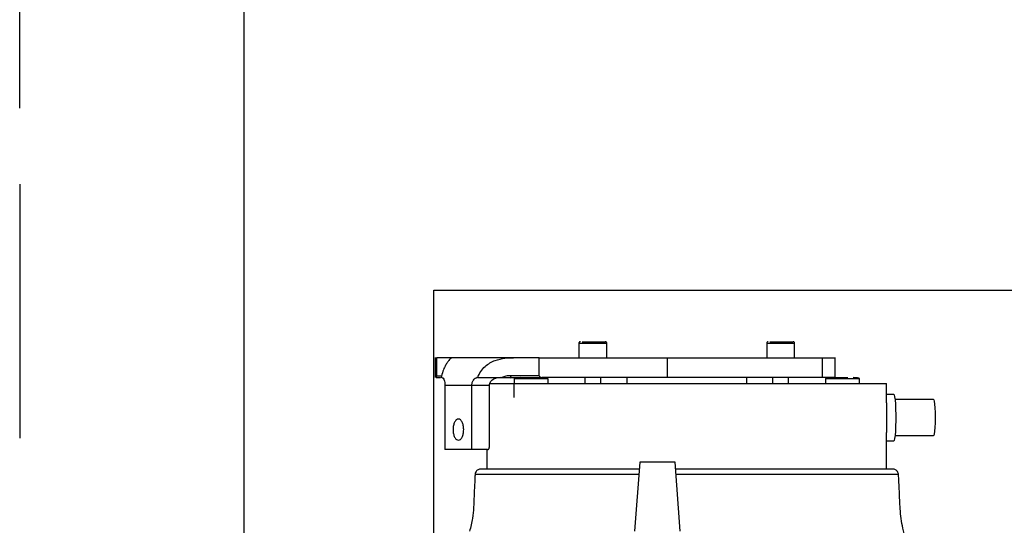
# Model space of a CAD drawing. Header units: inches. Extents: x 170 to 312, y 215 to 248.
# Tile 211 of 256: x 200.901 to 201.508, y 244.412 to 244.723. Entities that reach past the tile are written whole.
import ezdxf

# ---------------------------------------------------------------- set-up
doc = ezdxf.new("R2010")
doc.units = ezdxf.units.IN
doc.header["$LTSCALE"] = 0.25
doc.header["$MEASUREMENT"] = 0
doc.linetypes.add('PHANTOM2', pattern=[1.25, 0.625, -0.125, 0.125, -0.125, 0.125, -0.125])
for name, color, linetype in [('ANNOTATIONS', 1, 'Continuous'), ('HIDDEN', 6, 'PHANTOM2'), ('STANDARD MOTOR LH', 7, 'Continuous')]:
    doc.layers.add(name, color=color, linetype=linetype)
doc.styles.add('ARIAL', font='arial.ttf', dxfattribs={"height": 0.09375})
doc.dimstyles.new('STANDARD$0', dxfattribs={"dimtxt": 0.09375, "dimasz": 0.09375, "dimexe": 0.03125, "dimexo": 0.046875, "dimgap": 0.09, "dimtad": 0, "dimtih": 1, "dimtoh": 1, "dimdec": 4, "dimzin": 0, "dimdsep": 46, "dimtxsty": 'ARIAL', "dimcen": 0.09, "dimadec": 0, "dimazin": 0, "dimtfac": 1, "dimtdec": 4, "dimtofl": 0, "dimtmove": 0, "dimatfit": 1, "dimfxl": 1, "dimtolj": 1, "dimtzin": 0, "dimarcsym": 0})

# ---------------------------------------------------------------- blocks, each defined once
blk = doc.blocks.new('*D39')
at = {"layer": 'ANNOTATIONS', "color": 0, "lineweight": -2, "transparency": 16777216}
for p, q in [((200.90118, 244.66855), (200.90118, 245.27617)), ((202.10186, 243.2753), (202.10186, 245.27617)), ((200.99493, 245.24492), (201.32042, 245.24492)), ((202.00811, 245.24492), (201.68262, 245.24492))]:
    blk.add_line(p, q, dxfattribs=at)
at = {"layer": 'ANNOTATIONS', "color": 0, "transparency": 16777216}
for points in [[(200.99493, 245.26055), (200.99493, 245.2293), (200.90118, 245.24492)], [(202.00811, 245.26055), (202.00811, 245.2293), (202.10186, 245.24492)]]:
    blk.add_solid(points, dxfattribs=at)
at = {"layer": 'defpoints', "color": 0, "transparency": 16777216}
for p in [(200.90118, 245.24492), (200.90118, 244.62168), (202.10186, 243.22842)]:
    blk.add_point(p, dxfattribs=at)
at = {"layer": 'ANNOTATIONS', "color": 0, "transparency": 16777216, "insert": (201.50152, 245.24492), "char_height": 0.09375, "attachment_point": 5, "style": 'ARIAL'}
blk.add_mtext('\\A1;20"', dxfattribs=at)
blk = doc.blocks.new('*D40')
at = {"layer": 'ANNOTATIONS', "color": 0, "lineweight": -2, "transparency": 16777216}
for p, q in [((201.03936, 244.27329), (201.03936, 244.84246)), ((202.10186, 243.2753), (202.10186, 244.84246)), ((201.13311, 244.81121), (201.2855, 244.81121)), ((202.00811, 244.81121), (201.85572, 244.81121))]:
    blk.add_line(p, q, dxfattribs=at)
at = {"layer": 'ANNOTATIONS', "color": 0, "transparency": 16777216}
for points in [[(201.13311, 244.82683), (201.13311, 244.79558), (201.03936, 244.81121)], [(202.00811, 244.82683), (202.00811, 244.79558), (202.10186, 244.81121)]]:
    blk.add_solid(points, dxfattribs=at)
at = {"layer": 'defpoints', "color": 0, "transparency": 16777216}
for p in [(202.10186, 244.81121), (201.03936, 244.22641), (202.10186, 243.22842)]:
    blk.add_point(p, dxfattribs=at)
at = {"layer": 'ANNOTATIONS', "color": 0, "transparency": 16777216, "insert": (201.57061, 244.81121), "char_height": 0.09375, "attachment_point": 5, "style": 'ARIAL'}
blk.add_mtext('\\A1;17 3/8"', dxfattribs=at)

msp = doc.modelspace()

# ---------------------------------------------------------------- linework, layer by layer
at = {"layer": 'HIDDEN'}
msp.add_line((200.90118, 244.62168), (200.90118, 243.59099), dxfattribs=at)
at = {"layer": 'STANDARD MOTOR LH'}
for p, q in [((201.15618, 244.35562), (201.15618, 244.55655)), ((201.15618, 244.55655), (201.59368, 244.55655)), ((201.24556, 244.52382), (201.24556, 244.51496)), ((201.24556, 244.52382), (201.26278, 244.52382)), ((201.26278, 244.51496), (201.26278, 244.52382)), ((201.36121, 244.52382), (201.36121, 244.51496)), ((201.36121, 244.52382), (201.37843, 244.52382)), ((201.37843, 244.51496), (201.37843, 244.52382)), ((201.15698, 244.51498), (201.15698, 244.50266)), ((201.15779, 244.51496), (201.15779, 244.50389)), ((201.20535, 244.51496), (201.16719, 244.51496)), ((201.22114, 244.50389), (201.22114, 244.51496)), ((201.22114, 244.51496), (201.39532, 244.51496)), ((201.30018, 244.50266), (201.30018, 244.51496)), ((201.39532, 244.51496), (201.39532, 244.50266)), ((201.40332, 244.50266), (201.40332, 244.51498)), ((201.1576, 244.50266), (201.1603, 244.50266)), ((201.15779, 244.50389), (201.16142, 244.50389)), ((201.16121, 244.50266), (201.16073, 244.50266)), ((201.18321, 244.50266), (201.18274, 244.50266)), ((201.19803, 244.50266), (201.20352, 244.50266)), ((201.20352, 244.50265), (201.20412, 244.50266)), ((201.22114, 244.50389), (201.20354, 244.50389)), ((201.20564, 244.50192), (201.20564, 244.49897)), ((201.22656, 244.50192), (201.20564, 244.50192)), ((201.40332, 244.50266), (201.22278, 244.50266)), ((201.22656, 244.49897), (201.22656, 244.50192)), ((201.24925, 244.50266), (201.24925, 244.49897)), ((201.25909, 244.49897), (201.25909, 244.50266)), ((201.27509, 244.50266), (201.27509, 244.49897)), ((201.3489, 244.49897), (201.3489, 244.50266)), ((201.3649, 244.50266), (201.3649, 244.49897)), ((201.37474, 244.49897), (201.37474, 244.50266)), ((201.39743, 244.50192), (201.39743, 244.49897)), ((201.41835, 244.50192), (201.39743, 244.50192)), ((201.41835, 244.49897), (201.41835, 244.50192)), ((201.19031, 244.49774), (201.16305, 244.49774)), ((201.16305, 244.49774), (201.16305, 244.45837)), ((201.17966, 244.45837), (201.17966, 244.49774)), ((201.19024, 244.49897), (201.43503, 244.49897)), ((201.19031, 244.49774), (201.19031, 244.4596)), ((201.20545, 244.49897), (201.20545, 244.49036)), ((201.43503, 244.48717), (201.43503, 244.49897)), ((201.43946, 244.49228), (201.43503, 244.49228)), ((201.46397, 244.48913), (201.44024, 244.48913)), ((201.43503, 244.44644), (201.43503, 244.46883)), ((201.43503, 244.46383), (201.43946, 244.46383)), ((201.44024, 244.46698), (201.46397, 244.46698)), ((201.18925, 244.45837), (201.16305, 244.45837)), ((201.18896, 244.45837), (201.18896, 244.44644)), ((201.28269, 244.44644), (201.18527, 244.44644)), ((201.283, 244.45061), (201.27987, 244.40811)), ((201.30476, 244.45061), (201.28311, 244.45061)), ((201.308, 244.40811), (201.30487, 244.45061)), ((201.43872, 244.44644), (201.30523, 244.44644)), ((201.28244, 244.443), (201.18159, 244.443)), ((201.4424, 244.443), (201.30543, 244.443))]:
    msp.add_line(p, q, dxfattribs=at)
at = {"layer": 'STANDARD MOTOR LH', "flags": 128}
for points in [[(201.43946, 244.49228), (201.43969, 244.49203), (201.43999, 244.49093), (201.44025, 244.48902), (201.44046, 244.48642), (201.44061, 244.48329), (201.44069, 244.47984), (201.44069, 244.47627), (201.44061, 244.47282), (201.44046, 244.46969), (201.44025, 244.46709), (201.43999, 244.46518), (201.43969, 244.46408), (201.43946, 244.46383)], [(201.46397, 244.48913), (201.46411, 244.48902), (201.46437, 244.48813), (201.46461, 244.48642), (201.46479, 244.48404), (201.4649, 244.48117), (201.46494, 244.47806), (201.4649, 244.47494), (201.46479, 244.47207), (201.46461, 244.46969), (201.46437, 244.46798), (201.46411, 244.46709), (201.46397, 244.46698)]]:
    msp.add_lwpolyline(points, dxfattribs=at)
at = {"layer": 'STANDARD MOTOR LH'}
for points, knots in [([(201.24654, 244.52481), (201.24645, 244.5248), (201.24625, 244.52478), (201.24598, 244.52465), (201.24574, 244.52442), (201.24558, 244.52411), (201.24556, 244.52388), (201.24556, 244.52377)], [0, 0, 0, 0, 0.177769, 0.369412, 0.566468, 0.792672, 1, 1, 1, 1]), ([(201.24756, 244.52481), (201.24816, 244.52481), (201.24936, 244.52481), (201.25216, 244.52481), (201.25519, 244.52481), (201.25809, 244.52481), (201.26035, 244.52481), (201.26167, 244.52481), (201.26167, 244.52481), (201.26167, 244.52481)], [0, 0, 0, 0, 0.150016, 0.299992, 0.449964, 0.599936, 0.749891, 0.899866, 1, 1, 1, 1]), ([(201.26278, 244.52377), (201.26278, 244.52387), (201.26277, 244.52406), (201.26265, 244.52434), (201.26244, 244.52459), (201.26214, 244.52477), (201.26191, 244.5248), (201.2618, 244.52481)], [0, 0, 0, 0, 0.174526, 0.364046, 0.561067, 0.789122, 1, 1, 1, 1]), ([(201.36219, 244.52481), (201.3621, 244.5248), (201.3619, 244.52478), (201.36163, 244.52465), (201.36139, 244.52442), (201.36123, 244.52411), (201.36121, 244.52388), (201.36121, 244.52377)], [0, 0, 0, 0, 0.177772, 0.369419, 0.566445, 0.792674, 1, 1, 1, 1]), ([(201.36321, 244.52481), (201.36381, 244.52481), (201.36501, 244.52481), (201.36781, 244.52481), (201.37084, 244.52481), (201.37374, 244.52481), (201.376, 244.52481), (201.37732, 244.52481), (201.37732, 244.52481), (201.37732, 244.52481)], [0, 0, 0, 0, 0.14997, 0.29995, 0.449926, 0.599895, 0.74989, 0.899865, 1, 1, 1, 1]), ([(201.37843, 244.52377), (201.37843, 244.52387), (201.37842, 244.52406), (201.3783, 244.52434), (201.37809, 244.52459), (201.37779, 244.52477), (201.37756, 244.5248), (201.37745, 244.52481)], [0, 0, 0, 0, 0.174517, 0.364051, 0.561037, 0.789127, 1, 1, 1, 1]), ([(201.16719, 244.51496), (201.16702, 244.51496), (201.16669, 244.51496), (201.16475, 244.51496), (201.16188, 244.51496), (201.15916, 244.51496), (201.15779, 244.51496)], [0, 0, 0, 0, 0.250013, 0.499987, 0.750001, 1, 1, 1, 1]), ([(201.16719, 244.51496), (201.16715, 244.51492), (201.16706, 244.51483), (201.16585, 244.51374), (201.16444, 244.51193), (201.16309, 244.50972), (201.16168, 244.50667), (201.16105, 244.50402), (201.16073, 244.50266)], [0, 0, 0, 0, 0.2143634, 0.4329515, 0.5643277, 0.6946083, 0.8439468, 1, 1, 1, 1]), ([(201.18321, 244.50266), (201.18377, 244.50399), (201.18486, 244.50658), (201.18761, 244.50961), (201.19073, 244.51184), (201.19483, 244.5137), (201.19993, 244.51483), (201.20356, 244.51492), (201.20535, 244.51496)], [0, 0, 0, 0, 0.1526678, 0.2988232, 0.428946, 0.5600552, 0.7824757, 1, 1, 1, 1]), ([(201.22114, 244.51496), (201.22036, 244.51496), (201.2188, 244.51496), (201.21515, 244.51496), (201.21072, 244.51496), (201.20714, 244.51496), (201.20535, 244.51496)], [0, 0, 0, 0, 0.2500363, 0.5000019, 0.7500105, 1, 1, 1, 1]), ([(201.39532, 244.51496), (201.39676, 244.51496), (201.39963, 244.51496), (201.40226, 244.51496), (201.40348, 244.51496), (201.40323, 244.51496), (201.40318, 244.51496)], [0, 0, 0, 0, 0.312563, 0.625183, 0.937762, 1, 1, 1, 1]), ([(201.1576, 244.50266), (201.15762, 244.50268), (201.15767, 244.50272), (201.15772, 244.50295), (201.15776, 244.50319), (201.15778, 244.5034), (201.15779, 244.50364), (201.15779, 244.50381), (201.15779, 244.50389)], [0, 0, 0, 0, 0.306761, 0.571698, 0.693511, 0.802966, 0.904344, 1, 1, 1, 1]), ([(201.16121, 244.50266), (201.16136, 244.50264), (201.16168, 244.50261), (201.1622, 244.50222), (201.16268, 244.50131), (201.16293, 244.49995), (201.16303, 244.49871), (201.16304, 244.49806), (201.16305, 244.49774)], [0, 0, 0, 0, 0.124612, 0.249994, 0.499749, 0.749483, 0.874982, 1, 1, 1, 1]), ([(201.17966, 244.49774), (201.17967, 244.49806), (201.1797, 244.4987), (201.17998, 244.49993), (201.18063, 244.50129), (201.18151, 244.50221), (201.18223, 244.5026), (201.18257, 244.50264), (201.18274, 244.50266)], [0, 0, 0, 0, 0.124098, 0.248652, 0.496639, 0.745782, 0.873244, 1, 1, 1, 1]), ([(201.18321, 244.50266), (201.18573, 244.50266), (201.19076, 244.50266), (201.1956, 244.50266), (201.19803, 244.50266)], [0, 0, 0, 0, 0.499999, 1, 1, 1, 1]), ([(201.19703, 244.50266), (201.19624, 244.5026), (201.19465, 244.50249), (201.1928, 244.50166), (201.19159, 244.50068), (201.19089, 244.49981), (201.19041, 244.49882), (201.19034, 244.49809), (201.19031, 244.49774)], [0, 0, 0, 0, 0.261189, 0.525927, 0.653818, 0.767563, 0.887096, 1, 1, 1, 1]), ([(201.20354, 244.50389), (201.20254, 244.50386), (201.20068, 244.50379), (201.19887, 244.50302), (201.19803, 244.50266)], [0, 0, 0, 0, 0.537054, 1, 1, 1, 1]), ([(201.20412, 244.50266), (201.20405, 244.50268), (201.20391, 244.50271), (201.20375, 244.50292), (201.20364, 244.50317), (201.20358, 244.5034), (201.20355, 244.50364), (201.20354, 244.50381), (201.20354, 244.50389)], [0, 0, 0, 0, 0.221887, 0.47313, 0.606212, 0.740412, 0.872576, 1, 1, 1, 1]), ([(201.20412, 244.50266), (201.2063, 244.50266), (201.21066, 244.50266), (201.21599, 244.50266), (201.22028, 244.50266), (201.22195, 244.50266), (201.22278, 244.50266)], [0, 0, 0, 0, 0.249998, 0.499986, 0.749988, 1, 1, 1, 1]), ([(201.20943, 244.50266), (201.20859, 244.50264), (201.20751, 244.50261), (201.20631, 244.50235), (201.2059, 244.50221), (201.20572, 244.50208), (201.20567, 244.50202), (201.20564, 244.50195), (201.20564, 244.5019), (201.20566, 244.50185), (201.20569, 244.50181), (201.20572, 244.50178), (201.20573, 244.50176)], [0, 0, 0, 0, 0.603459, 0.77511, 0.890687, 0.913959, 0.932933, 0.948815, 0.959968, 0.971656, 0.984736, 1, 1, 1, 1]), ([(201.22114, 244.50389), (201.22114, 244.50381), (201.22116, 244.50364), (201.22126, 244.50341), (201.22142, 244.50319), (201.22171, 244.50295), (201.22216, 244.50272), (201.22256, 244.50268), (201.22278, 244.50266)], [0, 0, 0, 0, 0.094913, 0.196482, 0.305965, 0.427949, 0.69246, 1, 1, 1, 1]), ([(201.22647, 244.50176), (201.22649, 244.50178), (201.22651, 244.50181), (201.22654, 244.50185), (201.22656, 244.5019), (201.22656, 244.50195), (201.22653, 244.50202), (201.22648, 244.50208), (201.22635, 244.50218), (201.22609, 244.50229), (201.22555, 244.50244), (201.22477, 244.50257), (201.22413, 244.50259), (201.22379, 244.5026)], [0, 0, 0, 0, 0.020256, 0.037599, 0.053096, 0.067885, 0.088934, 0.114092, 0.14495, 0.246424, 0.386871, 0.676783, 1, 1, 1, 1]), ([(201.40122, 244.50266), (201.40038, 244.50264), (201.3993, 244.50261), (201.3981, 244.50235), (201.39768, 244.50221), (201.39751, 244.50208), (201.39746, 244.50202), (201.39743, 244.50195), (201.39743, 244.5019), (201.39745, 244.50185), (201.39748, 244.50181), (201.39751, 244.50178), (201.39752, 244.50176)], [0, 0, 0, 0, 0.603463, 0.775115, 0.890692, 0.913965, 0.932939, 0.948814, 0.959968, 0.971655, 0.984736, 1, 1, 1, 1]), ([(201.40133, 244.50266), (201.4013, 244.50266), (201.40118, 244.50266), (201.40201, 244.50266), (201.40371, 244.50266), (201.40612, 244.50266), (201.4088, 244.50266), (201.41042, 244.50266), (201.41122, 244.50266)], [0, 0, 0, 0, 0.062294, 0.249847, 0.437373, 0.624919, 0.812457, 1, 1, 1, 1]), ([(201.41826, 244.50176), (201.41827, 244.50178), (201.4183, 244.50181), (201.41833, 244.50185), (201.41835, 244.5019), (201.41835, 244.50195), (201.41832, 244.50202), (201.41827, 244.50208), (201.41814, 244.50218), (201.41787, 244.50229), (201.41734, 244.50244), (201.41622, 244.50262), (201.41524, 244.50264), (201.41456, 244.50266)], [0, 0, 0, 0, 0.015256, 0.028329, 0.04001, 0.051158, 0.067025, 0.085988, 0.109248, 0.185722, 0.291604, 0.510117, 1, 1, 1, 1]), ([(201.43502, 244.48717), (201.43502, 244.48623), (201.43501, 244.48405), (201.43498, 244.4807), (201.43498, 244.47858), (201.43498, 244.47806)], [0, 0, 0, 0, 0.361262, 0.84083, 1, 1, 1, 1]), ([(201.17135, 244.47719), (201.17092, 244.4771), (201.17007, 244.4769), (201.16899, 244.47539), (201.16826, 244.47324), (201.16801, 244.47067), (201.16826, 244.46811), (201.16899, 244.46595), (201.17007, 244.46445), (201.17092, 244.46425), (201.17135, 244.46415)], [0, 0, 0, 0, 0.125003, 0.250031, 0.375017, 0.499994, 0.624999, 0.749985, 0.874997, 1, 1, 1, 1]), ([(201.17135, 244.46415), (201.17178, 244.46425), (201.17263, 244.46445), (201.17372, 244.46595), (201.17444, 244.46811), (201.1747, 244.47067), (201.17444, 244.47324), (201.17372, 244.47539), (201.17263, 244.4769), (201.17178, 244.4771), (201.17135, 244.47719)], [0, 0, 0, 0, 0.124963, 0.249985, 0.374982, 0.500006, 0.625002, 0.749999, 0.875037, 1, 1, 1, 1]), ([(201.43498, 244.47806), (201.43498, 244.47648), (201.43499, 244.47334), (201.43504, 244.47012), (201.43502, 244.46895), (201.43502, 244.46883)], [0, 0, 0, 0, 0.472546, 0.945001, 1, 1, 1, 1]), ([(201.18925, 244.45837), (201.18939, 244.45839), (201.18966, 244.45843), (201.19002, 244.45871), (201.19026, 244.45912), (201.19029, 244.45944), (201.19031, 244.4596)], [0, 0, 0, 0, 0.249885, 0.499828, 0.750098, 1, 1, 1, 1]), ([(201.18527, 244.44644), (201.18496, 244.44642), (201.18432, 244.44637), (201.18337, 244.44597), (201.18253, 244.4453), (201.18192, 244.4444), (201.1816, 244.44346), (201.18159, 244.44283), (201.18159, 244.44253)], [0, 0, 0, 0, 0.156751, 0.31894, 0.507521, 0.687678, 0.852961, 1, 1, 1, 1]), ([(201.4424, 244.44253), (201.4424, 244.44283), (201.44239, 244.44346), (201.44207, 244.4444), (201.44147, 244.4453), (201.44062, 244.44597), (201.43967, 244.44637), (201.43903, 244.44642), (201.43872, 244.44644)], [0, 0, 0, 0, 0.14704, 0.312323, 0.49248, 0.681071, 0.843249, 1, 1, 1, 1]), ([(201.18162, 244.44348), (201.18141, 244.43892), (201.181, 244.42978), (201.1806, 244.41786), (201.17887, 244.41076), (201.17823, 244.40811)], [0, 0, 0, 0, 0.385537, 0.771091, 1, 1, 1, 1]), ([(201.44918, 244.39514), (201.44892, 244.39656), (201.44842, 244.3994), (201.44646, 244.40417), (201.4445, 244.41166), (201.44332, 244.4215), (201.44297, 244.43271), (201.44257, 244.43989), (201.44237, 244.44348)], [0, 0, 0, 0, 0.088006, 0.175929, 0.31389, 0.560165, 0.780086, 1, 1, 1, 1])]:
    msp.add_open_spline(points, degree=3, knots=knots, dxfattribs=at)

# ---------------------------------------------------------------- dimensions: what is measured, and where the dimension line sits
at = {"layer": 'ANNOTATIONS'}
for base, p1, p2, text, picture, middle in [((200.90118, 245.24492), (202.10186, 243.22842), (200.90118, 244.62168), '20"', '*D39', (201.50152, 245.24492)), ((202.10186, 244.81121), (201.03936, 244.22641), (202.10186, 243.22842), '17 3/8"', '*D40', (201.57061, 244.81121))]:
    dim = msp.add_linear_dim(base=base, p1=p1, p2=p2, text=text, dimstyle='STANDARD$0', dxfattribs=at)
    dim.commit()
    dim.dimension.update_dxf_attribs({"geometry": picture, "text_midpoint": middle, "dimtype": 160})

doc.saveas('drawing.dxf')
